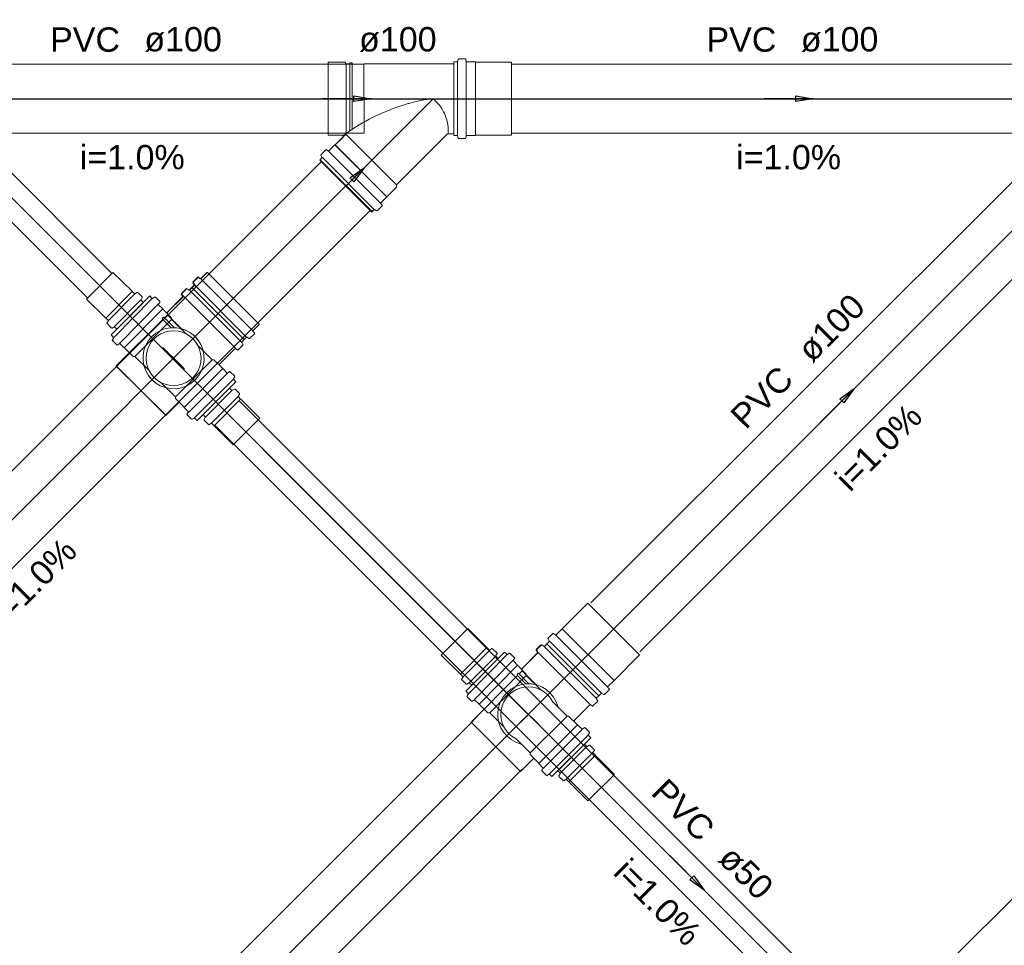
# Model space of a CAD drawing. Header units: millimetres. Extents: x 0 to 354, y 0 to 59.
# Tile 72 of 84: x 282 to 288, y 41 to 46. Entities that reach past the tile are written whole.
import ezdxf

# ---------------------------------------------------------------- set-up
doc = ezdxf.new("R2010")
doc.units = ezdxf.units.MM
for name, color, linetype, lineweight in [('CV-Sentido tubo', 32, 'Continuous', 20), ('CV-Seção tubo', 32, 'Continuous', 20), ('CV-Textos tubo', 1, 'Continuous', 20), ('CV-Tubos detalhe', 32, 'Continuous', 30), ('Simbolos', 3, 'Continuous', 20), ('Simbolos_int', 1, 'Continuous', 5), ('TQ-Sentido tubo', 32, 'Continuous', 20), ('TQ-Seção tubo', 32, 'Continuous', 20), ('TQ-Textos tubo', 1, 'Continuous', 20), ('TQ-Tubos detalhe', 32, 'Continuous', 30)]:
    doc.layers.add(name, color=color, linetype=linetype, lineweight=lineweight)
doc.styles.add('Arial', font='arial.ttf')
doc.styles.get("Standard").update_dxf_attribs({"font": 'arial.ttf'})
doc.dimstyles.get("Standard").update_dxf_attribs({"dimtxt": 0.18, "dimasz": 0.18, "dimexe": 0.18, "dimexo": 0.0625, "dimgap": 0.09, "dimtad": 0, "dimtih": 1, "dimtoh": 1, "dimdec": 4, "dimzin": 0, "dimdsep": 46, "dimtxsty": 'Standard', "dimcen": 0.09, "dimadec": 0, "dimazin": 0, "dimtfac": 1, "dimtdec": 4, "dimtofl": 0, "dimtmove": 0, "dimatfit": 3, "dimfxl": 1, "dimtolj": 1, "dimtzin": 0, "dimarcsym": 0})

msp = doc.modelspace()

# ---------------------------------------------------------------- linework, layer by layer
at = {"layer": 'CV-Seção tubo'}
for p, q in [((282.0985, 45.3096), (282.7583, 44.6499)), ((281.9575, 45.1682), (282.6178, 44.5079)), ((283.4959, 43.9123), (289.352, 38.0566)), ((283.3547, 43.7709), (289.2253, 37.8995))]:
    msp.add_line(p, q, dxfattribs=at)
at = {"layer": 'CV-Tubos detalhe'}
msp.add_line((281.6035, 45.6633), (289.5817, 37.6851), dxfattribs=at)
at = {"layer": 'Simbolos'}
for p, q in [((284.7697, 45.8943), (284.8067, 45.8943)), ((284.0117, 45.8753), (284.1087, 45.8753)), ((284.0297, 45.8753), (284.1087, 45.8753)), ((284.1087, 45.8753), (284.1167, 45.8663)), ((284.1167, 45.8663), (284.1387, 45.8663)), ((284.1387, 45.8723), (284.1507, 45.8723)), ((284.1387, 45.8663), (284.1387, 45.8723)), ((284.1507, 45.8663), (284.1507, 45.8723)), ((284.22, 45.8663), (284.7407, 45.8663)), ((284.7407, 45.4503), (284.7407, 45.8763)), ((284.7407, 45.8763), (284.7587, 45.8763)), ((284.7657, 45.8913), (284.7627, 45.8793)), ((284.8107, 45.8903), (284.8117, 45.8803)), ((284.8157, 45.8763), (284.8647, 45.8763)), ((284.8647, 45.8763), (284.8657, 45.8753)), ((284.8657, 45.8753), (285.0747, 45.8753)), ((284.0117, 45.4513), (284.0956, 45.4513)), ((284.0297, 45.4513), (284.0947, 45.4513)), ((284.0527, 45.3953), (284.1087, 45.4513)), ((284.0527, 45.3953), (284.0987, 45.4413)), ((284.1087, 45.4513), (284.1207, 45.4513)), ((284.4087, 45.1633), (284.7027, 45.4583)), ((284.7077, 45.4603), (284.7407, 45.4603)), ((284.7407, 45.4503), (284.7587, 45.4503)), ((284.7657, 45.4353), (284.7627, 45.4473)), ((284.8107, 45.4363), (284.8117, 45.4463)), ((284.8157, 45.4503), (284.8647, 45.4503)), ((284.8647, 45.4503), (284.8657, 45.4513)), ((284.8657, 45.4513), (285.0747, 45.4513)), ((284.0167, 45.3613), (284.0517, 45.3953)), ((284.0517, 45.3953), (284.0527, 45.3953)), ((284.7697, 45.4323), (284.8067, 45.4323)), ((283.9707, 45.3353), (283.9767, 45.3253)), ((283.9717, 45.3403), (283.9987, 45.3673)), ((284.0037, 45.3673), (284.0117, 45.3603)), ((283.9637, 45.3073), (283.9767, 45.3203)), ((283.9637, 45.3073), (284.2647, 45.0063)), ((284.2647, 45.0063), (283.9637, 45.3073)), ((284.3527, 45.0953), (284.4087, 45.1513)), ((284.4087, 45.1513), (284.4087, 45.1633)), ((284.3187, 45.0593), (284.3527, 45.0943)), ((284.3527, 45.0943), (284.3527, 45.0953)), ((284.2977, 45.0143), (284.3247, 45.0413)), ((284.3247, 45.0463), (284.3177, 45.0543)), ((284.2647, 45.0063), (284.2777, 45.0193)), ((284.2927, 45.0133), (284.2827, 45.0193)), ((282.8758, 44.5471), (282.7649, 44.6565)), ((283.2742, 44.6214), (283.3086, 44.6565)), ((283.2769, 44.6206), (283.3119, 44.6552)), ((283.3086, 44.6565), (283.31, 44.6566)), ((283.2214, 44.5681), (283.2341, 44.5811)), ((283.2239, 44.5676), (283.2369, 44.5803)), ((283.2284, 44.5961), (283.2348, 44.5861)), ((283.229, 44.6011), (283.255, 44.6282)), ((283.2309, 44.5958), (283.2369, 44.5852)), ((283.2319, 44.6008), (283.2579, 44.627)), ((283.2607, 44.6283), (283.2685, 44.6213)), ((283.2629, 44.627), (283.2709, 44.6206)), ((282.8765, 44.5461), (282.8758, 44.5471)), ((282.89, 44.5332), (282.8765, 44.5461)), ((282.9041, 44.5403), (282.8957, 44.5332)), ((282.9339, 44.5154), (282.9091, 44.5393)), ((283.189, 44.5609), (283.1622, 44.5337)), ((283.1623, 44.5287), (283.1687, 44.5208)), ((283.1909, 44.5605), (283.1649, 44.5336)), ((283.1649, 44.528), (283.1709, 44.5202)), ((283.1932, 44.5609), (283.2045, 44.555)), ((283.1959, 44.5605), (283.2069, 44.5548)), ((283.2214, 44.5681), (283.2088, 44.555)), ((283.2239, 44.5676), (283.2109, 44.5548)), ((283.2239, 44.5676), (283.5249, 44.2663)), ((283.5249, 44.2663), (283.2239, 44.5676)), ((282.7225, 44.3922), (282.6116, 44.5016)), ((282.9778, 44.5197), (282.7542, 44.2934)), ((282.7879, 44.3276), (282.9412, 44.4825)), ((282.9347, 44.5104), (282.9284, 44.4994)), ((282.9412, 44.4825), (282.9291, 44.4944)), ((282.9778, 44.5197), (282.9906, 44.5067)), ((282.9955, 44.5058), (283.0061, 44.5128)), ((283.011, 44.5119), (283.0359, 44.487)), ((283.0296, 44.474), (283.0367, 44.482)), ((283.0297, 44.468), (283.0539, 44.4441)), ((283.1687, 44.5148), (283.0794, 44.4242)), ((283.1709, 44.5145), (283.0809, 44.4247)), ((283.0539, 44.4441), (283.0539, 44.4431)), ((283.0539, 44.4431), (283.1044, 44.3924)), ((283.0809, 44.4106), (283.0629, 44.3929)), ((283.0794, 44.4242), (283.0787, 44.4182)), ((283.0809, 44.4247), (283.0809, 44.4106)), ((282.7232, 44.3912), (282.7225, 44.3922)), ((282.7367, 44.3783), (282.7232, 44.3912)), ((282.7297, 44.3643), (282.7368, 44.3723)), ((282.7554, 44.3344), (282.7305, 44.3593)), ((283.0539, 44.3837), (282.7839, 44.1136)), ((283.0579, 44.3964), (283.0509, 44.3887)), ((283.0539, 44.3837), (283.0509, 44.3887)), ((283.0629, 44.3929), (283.0579, 44.3964)), ((283.1044, 44.3924), (283.1044, 44.3834)), ((283.1044, 44.3834), (283.1869, 44.3019)), ((283.5779, 44.3194), (283.6129, 44.354)), ((283.6129, 44.354), (283.6129, 44.3554)), ((282.7603, 44.3334), (282.7709, 44.3405)), ((282.7879, 44.3276), (282.7758, 44.3395)), ((283.5579, 44.2741), (283.5849, 44.3003)), ((283.5849, 44.3059), (283.5779, 44.3137)), ((282.7542, 44.2934), (282.767, 44.2805)), ((282.7677, 44.2755), (282.7614, 44.2654)), ((282.7621, 44.2605), (282.787, 44.2356)), ((282.8004, 44.2417), (282.792, 44.2346)), ((282.8061, 44.2417), (282.8303, 44.2178)), ((283.5249, 44.2663), (283.5119, 44.2536)), ((283.5179, 44.238), (283.5119, 44.2494)), ((283.5249, 44.2663), (283.5379, 44.2791)), ((283.5529, 44.2734), (283.5429, 44.2798)), ((282.8608, 44.189), (282.7842, 44.1116)), ((282.8303, 44.2178), (282.8317, 44.2178)), ((282.8317, 44.2178), (282.8822, 44.1681)), ((283.3409, 44.1482), (283.2589, 44.2303)), ((283.4719, 44.2133), (283.3819, 44.1235)), ((283.4859, 44.2069), (283.4779, 44.2133)), ((283.5179, 44.2338), (283.4909, 44.2069)), ((282.8822, 44.1681), (282.8921, 44.1682)), ((282.8921, 44.1682), (282.9746, 44.0867)), ((283.3499, 44.1482), (283.3409, 44.1482)), ((283.4009, 44.098), (283.3499, 44.1482)), ((283.3819, 44.1235), (283.3759, 44.1228)), ((283.4019, 44.098), (283.4009, 44.098)), ((283.4259, 44.074), (283.4019, 44.098)), ((283.4319, 44.074), (283.4399, 44.0811)), ((283.4699, 44.0556), (283.4449, 44.0804)), ((283.1269, 43.9347), (283.0449, 44.0167)), ((283.4779, 44.0224), (283.2529, 43.7975)), ((283.4639, 44.0401), (283.4709, 44.0507)), ((283.4779, 44.0224), (283.4649, 44.0351)), ((283.2869, 43.8315), (283.4409, 43.9856)), ((283.4409, 43.9856), (283.4529, 43.9736)), ((283.4689, 43.9792), (283.4579, 43.9729)), ((283.4739, 43.9785), (283.4979, 43.9538)), ((283.1479, 43.9036), (283.0709, 43.8265)), ((283.1269, 43.9248), (283.1269, 43.9347)), ((283.1769, 43.8746), (283.1269, 43.9248)), ((283.4989, 43.9488), (283.4919, 43.9404)), ((283.4919, 43.9347), (283.5049, 43.9213)), ((283.5049, 43.9213), (283.5059, 43.9206)), ((283.5059, 43.9206), (283.6159, 43.8102)), ((283.1769, 43.8732), (283.1769, 43.8746)), ((283.2009, 43.8491), (283.1769, 43.8732)), ((283.2009, 43.8435), (283.1939, 43.835)), ((283.2199, 43.8053), (283.1949, 43.83)), ((283.2349, 43.811), (283.2249, 43.8046)), ((283.2529, 43.7975), (283.2399, 43.8102)), ((283.2869, 43.8315), (283.2989, 43.8194)), ((283.2929, 43.8039), (283.2999, 43.8145)), ((283.2939, 43.7989), (283.3189, 43.7742)), ((283.3239, 43.7735), (283.3319, 43.7805)), ((283.3379, 43.7805), (283.3509, 43.7671)), ((283.3509, 43.7671), (283.3519, 43.7664)), ((283.3519, 43.7664), (283.4619, 43.6561)), ((285.3696, 42.59), (285.5176, 42.7378)), ((284.9325, 42.4818), (284.8216, 42.5912)), ((285.3336, 42.5553), (285.3686, 42.59)), ((285.3686, 42.59), (285.3696, 42.59)), ((285.2876, 42.5306), (285.2936, 42.52)), ((285.2886, 42.5355), (285.3146, 42.5617)), ((285.3196, 42.5617), (285.3276, 42.5553)), ((284.9332, 42.4808), (284.9325, 42.4818)), ((284.9467, 42.4679), (284.9332, 42.4808)), ((284.9608, 42.475), (284.9524, 42.468)), ((284.9907, 42.4502), (284.9658, 42.474)), ((285.2457, 42.4956), (285.219, 42.4685)), ((285.2476, 42.4952), (285.2206, 42.4684)), ((285.2476, 42.4952), (285.2216, 42.4684)), ((285.2526, 42.4952), (285.2636, 42.4896)), ((285.2806, 42.5023), (285.2676, 42.4896)), ((285.2806, 42.5023), (285.2936, 42.515)), ((285.2806, 42.5023), (285.5816, 42.2011)), ((285.5816, 42.2011), (285.2806, 42.5023)), ((284.7792, 42.327), (284.6683, 42.4364)), ((285.0345, 42.4544), (284.8109, 42.2282)), ((284.8447, 42.2623), (284.9979, 42.4172)), ((284.9914, 42.4452), (284.9851, 42.4341)), ((284.9979, 42.4172), (284.9859, 42.4291)), ((285.0345, 42.4544), (285.0473, 42.4415)), ((285.0523, 42.4405), (285.0628, 42.4476)), ((285.0678, 42.4466), (285.0927, 42.4217)), ((285.0864, 42.4087), (285.0934, 42.4168)), ((285.2255, 42.4495), (285.1362, 42.359)), ((285.2276, 42.4493), (285.1376, 42.3595)), ((285.2276, 42.4493), (285.1376, 42.3595)), ((285.219, 42.4635), (285.2254, 42.4555)), ((285.2206, 42.4627), (285.2276, 42.4549)), ((285.2216, 42.4627), (285.2276, 42.4549)), ((285.6696, 42.2902), (285.8176, 42.4379)), ((285.0864, 42.4027), (285.1106, 42.3788)), ((285.1106, 42.3788), (285.1106, 42.3778)), ((285.1106, 42.3778), (285.1611, 42.3271)), ((285.1362, 42.359), (285.1355, 42.353)), ((285.1376, 42.3595), (285.1376, 42.3453)), ((285.1376, 42.3595), (285.1376, 42.3453)), ((284.78, 42.326), (284.7792, 42.327)), ((284.7935, 42.3131), (284.78, 42.326)), ((284.7865, 42.299), (284.7935, 42.3071)), ((285.1106, 42.3185), (284.8406, 42.0483)), ((285.1106, 42.3185), (284.8406, 42.0483)), ((285.1146, 42.3312), (285.1076, 42.3234)), ((285.1146, 42.3312), (285.1076, 42.3234)), ((285.1106, 42.3185), (285.1076, 42.3234)), ((285.1106, 42.3185), (285.1076, 42.3234)), ((285.1196, 42.3276), (285.1146, 42.3312)), ((285.1196, 42.3277), (285.1146, 42.3312)), ((285.1376, 42.3453), (285.1196, 42.3276)), ((285.1376, 42.3453), (285.1196, 42.3277)), ((285.1611, 42.3271), (285.1611, 42.3181)), ((285.1611, 42.3181), (285.2436, 42.2366)), ((284.8121, 42.2692), (284.7872, 42.294)), ((284.8171, 42.2682), (284.8276, 42.2752)), ((284.8447, 42.2623), (284.8326, 42.2743)), ((285.6346, 42.2541), (285.6696, 42.2887)), ((285.6416, 42.2407), (285.6346, 42.2484)), ((285.6696, 42.2887), (285.6696, 42.2902)), ((284.8109, 42.2282), (284.8237, 42.2152)), ((284.8245, 42.2102), (284.8181, 42.2002)), ((284.8189, 42.1952), (284.8438, 42.1703)), ((285.5816, 42.2011), (285.5686, 42.1883)), ((285.5746, 42.1728), (285.5686, 42.1841)), ((285.5816, 42.2011), (285.5946, 42.2138)), ((285.6096, 42.2081), (285.5996, 42.2145)), ((285.6146, 42.2088), (285.6416, 42.235)), ((284.8572, 42.1764), (284.8487, 42.1694)), ((284.8628, 42.1764), (284.887, 42.1526)), ((284.887, 42.1526), (284.8884, 42.1526)), ((284.8884, 42.1526), (284.9389, 42.1029)), ((285.3976, 42.083), (285.3156, 42.165)), ((285.5286, 42.148), (285.4386, 42.0582)), ((285.5426, 42.1417), (285.5346, 42.148)), ((285.5746, 42.1685), (285.5476, 42.1417)), ((284.9176, 42.1238), (284.8409, 42.0463)), ((284.9389, 42.1029), (284.9488, 42.1029)), ((284.9488, 42.1029), (285.0313, 42.0214)), ((285.4066, 42.083), (285.3976, 42.083)), ((285.4576, 42.0328), (285.4066, 42.083)), ((285.4386, 42.0582), (285.4326, 42.0575)), ((285.4586, 42.0328), (285.4576, 42.0328)), ((285.4826, 42.0087), (285.4586, 42.0328)), ((285.4886, 42.0087), (285.4966, 42.0158)), ((285.5266, 41.9904), (285.5016, 42.0151)), ((285.5346, 41.9571), (285.3096, 41.7323)), ((285.5206, 41.9748), (285.5276, 41.9854)), ((285.5346, 41.9571), (285.5216, 41.9699)), ((285.1836, 41.8694), (285.1016, 41.9515)), ((285.3436, 41.7662), (285.4976, 41.9204)), ((285.4976, 41.9204), (285.5096, 41.9083)), ((285.5256, 41.914), (285.5146, 41.9076)), ((285.5306, 41.9133), (285.5546, 41.8885)), ((285.1836, 41.8595), (285.1836, 41.8694)), ((285.2336, 41.8093), (285.1836, 41.8595)), ((285.5556, 41.8836), (285.5486, 41.8751)), ((285.5486, 41.8694), (285.5616, 41.856)), ((285.5616, 41.856), (285.5626, 41.8553)), ((285.5626, 41.8553), (285.6726, 41.745)), ((285.2046, 41.8383), (285.1276, 41.7613)), ((285.2336, 41.8079), (285.2336, 41.8093)), ((285.2576, 41.7839), (285.2336, 41.8079)), ((285.2576, 41.7782), (285.2506, 41.7697)), ((285.2766, 41.74), (285.2516, 41.7648)), ((285.2916, 41.7457), (285.2816, 41.7393)), ((285.3096, 41.7323), (285.2966, 41.745)), ((285.3436, 41.7662), (285.3556, 41.7542)), ((285.3496, 41.7386), (285.3566, 41.7492)), ((285.3506, 41.7337), (285.3756, 41.7089)), ((285.3806, 41.7082), (285.3886, 41.7153)), ((285.3946, 41.7153), (285.4076, 41.7019)), ((285.4076, 41.7019), (285.4086, 41.7012)), ((285.4086, 41.7012), (285.5186, 41.5908))]:
    msp.add_line(p, q, dxfattribs=at)
for centre, radius, start, end in [((284.7697, 45.8903), 0.004, 90, 165), ((284.8067, 45.8903), 0.004, 5, 90), ((284.7587, 45.8803), 0.004, 270, 345), ((284.8157, 45.8803), 0.004, 185, 270), ((284.8267, 44.4493), 1.2371, 106.433, 117.74), ((284.6927, 44.9073), 0.7593, 95.4137, 106.462), ((284.4307, 45.4443), 0.2895, 33.304, 49.0224), ((284.4397, 45.4653), 0.2707, 14.1029, 30.733), ((284.8267, 44.4493), 1.2371, 117.74, 126.056), ((284.5047, 45.4813), 0.2043, 354.938, 14.1029), ((284.0947, 45.4453), 0.006, 315, 90), ((284.7077, 45.4543), 0.006, 90, 135), ((284.4287, 45.5153), 0.2837, 348.722, 349.429), ((284.7587, 45.4463), 0.004, 15, 90), ((284.8067, 45.4363), 0.004, 270, 355), ((284.8157, 45.4463), 0.004, 90, 175), ((284.7697, 45.4363), 0.004, 195, 270), ((283.9747, 45.3373), 0.004, 134.996, 209.996), ((283.9737, 45.3233), 0.004, 314.996, 29.996), ((284.0007, 45.3643), 0.004, 49.9957, 134.996), ((284.0147, 45.3633), 0.004, 229.996, 314.996), ((284.3207, 45.0573), 0.004, 135, 220), ((284.3217, 45.0433), 0.004, 315, 40.0003), ((284.2807, 45.0163), 0.004, 60, 135), ((284.2947, 45.0173), 0.004, 240, 315), ((283.2319, 44.5991), 0.004, 135.3238, 210.3238), ((283.2349, 44.598), 0.004, 135, 210), ((283.2313, 44.5841), 0.004, 315.3238, 30.3238), ((283.2339, 44.5831), 0.004, 315, 30), ((283.2579, 44.6253), 0.004, 50.3238, 135.3238), ((283.2713, 44.6243), 0.004, 230.3238, 315.3238), ((283.2739, 44.6234), 0.004, 230, 315), ((282.8928, 44.5362), 0.004, 225.3238, 310.3238), ((282.9062, 44.5363), 0.004, 45.3239, 130.3238), ((283.1651, 44.5307), 0.004, 135.3238, 220.3238), ((283.1669, 44.5308), 0.004, 135, 220), ((283.1918, 44.5579), 0.004, 60.3238, 135.3238), ((283.1939, 44.5577), 0.004, 60, 135), ((283.2059, 44.558), 0.004, 240.3238, 315.3238), ((283.2079, 44.5577), 0.004, 240, 315), ((282.9319, 44.4974), 0.004, 150.3238, 225.3238), ((282.9311, 44.5124), 0.004, 330.3238, 45.3239), ((282.9934, 44.5098), 0.004, 225.3238, 300.3238), ((283.0082, 44.5088), 0.004, 45.3238, 120.3238), ((283.0325, 44.471), 0.004, 140.3238, 225.3238), ((283.0331, 44.484), 0.004, 320.3238, 45.3238), ((283.1659, 44.5177), 0.004, 315.3238, 40.3238), ((283.1679, 44.5174), 0.004, 315, 40), ((282.7333, 44.3613), 0.004, 140.3238, 225.3238), ((282.7339, 44.3753), 0.004, 320.3238, 45.3239), ((282.7582, 44.3374), 0.004, 225.3238, 300.3238), ((282.773, 44.3365), 0.004, 45.3239, 120.3238), ((283.1159, 44.1588), 0.1592, 26.531, 243.469), ((283.1163, 44.1585), 0.1592, 206.8548, 63.7928), ((283.5809, 44.3165), 0.004, 135, 220), ((283.5819, 44.3031), 0.004, 315, 40), ((282.765, 44.2625), 0.004, 150.3238, 225.3238), ((282.7642, 44.2775), 0.004, 330.3238, 45.3238), ((282.8033, 44.2387), 0.004, 45.3238, 130.3238), ((283.5149, 44.2508), 0.004, 135, 210), ((283.5149, 44.2366), 0.004, 315, 30), ((283.5409, 44.2762), 0.004, 60, 135), ((283.5559, 44.2769), 0.004, 240, 315), ((282.7898, 44.2386), 0.004, 225.3238, 310.3238), ((283.4749, 44.2105), 0.004, 50, 135), ((283.4879, 44.2098), 0.004, 230, 315), ((283.4289, 44.0768), 0.004, 225, 310), ((283.4419, 44.0775), 0.004, 45, 130), ((283.4679, 44.0379), 0.004, 150, 225), ((283.4669, 44.0528), 0.004, 330, 45), ((283.4559, 43.9764), 0.004, 225, 300), ((283.4709, 43.9757), 0.004, 44.9999, 120), ((283.4949, 43.951), 0.004, 320, 44.9999), ((283.4949, 43.9375), 0.004, 140, 225), ((283.1979, 43.8463), 0.004, 320, 45), ((283.1979, 43.8329), 0.004, 140, 225), ((283.2219, 43.8081), 0.004, 225, 300), ((283.2369, 43.8074), 0.004, 45, 120), ((283.2969, 43.8018), 0.004, 150, 225), ((283.2959, 43.8166), 0.004, 330, 44.9999), ((283.3349, 43.7777), 0.004, 44.9999, 130), ((283.3209, 43.777), 0.004, 225, 310), ((285.2906, 42.5327), 0.004, 135, 210), ((285.3176, 42.5589), 0.004, 50, 135), ((285.3306, 42.5582), 0.004, 230, 315), ((284.9496, 42.4709), 0.004, 225.3238, 310.3238), ((284.963, 42.471), 0.004, 45.3239, 130.3238), ((285.2218, 42.4655), 0.004, 135.3238, 220.3238), ((285.2236, 42.4655), 0.004, 135, 220), ((285.2236, 42.4655), 0.004, 135, 220), ((285.2506, 42.4924), 0.004, 60, 135), ((285.2646, 42.4924), 0.004, 240, 315), ((285.2906, 42.5178), 0.004, 315, 30), ((284.9887, 42.4322), 0.004, 150.3238, 225.3238), ((284.9879, 42.4472), 0.004, 330.3238, 45.3239), ((285.0501, 42.4445), 0.004, 225.3238, 300.3238), ((285.065, 42.4436), 0.004, 45.3238, 120.3238), ((285.0899, 42.4187), 0.004, 320.3238, 45.3238), ((285.2226, 42.4525), 0.004, 315.3238, 40.3238), ((285.2246, 42.4521), 0.004, 315, 40), ((285.2246, 42.4521), 0.004, 315, 40), ((285.0892, 42.4057), 0.004, 140.3238, 225.3238), ((284.79, 42.296), 0.004, 140.3238, 225.3238), ((284.7907, 42.31), 0.004, 320.3238, 45.3239), ((284.8149, 42.2722), 0.004, 225.3238, 300.3238), ((284.8298, 42.2713), 0.004, 45.3239, 120.3238), ((285.1726, 42.0936), 0.1592, 26.531, 243.47), ((285.6376, 42.2513), 0.004, 135, 220), ((285.6386, 42.2378), 0.004, 315, 40), ((284.8217, 42.1972), 0.004, 150.3238, 225.3238), ((284.8209, 42.2122), 0.004, 330.3238, 45.3238), ((285.5716, 42.1855), 0.004, 135, 210), ((285.5976, 42.211), 0.004, 60, 135), ((285.6126, 42.2117), 0.004, 240, 315), ((284.8466, 42.1734), 0.004, 225.3238, 310.3238), ((284.86, 42.1734), 0.004, 45.3238, 130.3238), ((285.5316, 42.1452), 0.004, 50, 135), ((285.5446, 42.1445), 0.004, 230, 315), ((285.5716, 42.1714), 0.004, 315, 30), ((285.4986, 42.0123), 0.004, 45, 130), ((285.4856, 42.0116), 0.004, 225, 310), ((285.5246, 41.9727), 0.004, 150, 225), ((285.5236, 41.9875), 0.004, 330, 45), ((285.5126, 41.9112), 0.004, 225, 300), ((285.5276, 41.9105), 0.004, 44.9999, 120), ((285.5516, 41.8723), 0.004, 140, 225), ((285.5516, 41.8857), 0.004, 320, 44.9999), ((285.2546, 41.7811), 0.004, 320, 45), ((285.2546, 41.7676), 0.004, 140, 225), ((285.2786, 41.7429), 0.004, 225, 300), ((285.2936, 41.7422), 0.004, 45, 120), ((285.3536, 41.7365), 0.004, 150, 225), ((285.3526, 41.7514), 0.004, 330, 44.9999), ((285.3776, 41.7118), 0.004, 225, 310), ((285.3916, 41.7125), 0.004, 44.9999, 130)]:
    msp.add_arc(centre, radius, start, end, dxfattribs=at)
at = {"layer": 'Simbolos_int'}
for p, q in [((284.0117, 45.4513), (284.0117, 45.8753)), ((284.1167, 45.4623), (284.1167, 45.8663)), ((284.1387, 45.4763), (284.1387, 45.8663)), ((284.1507, 45.4853), (284.1507, 45.8663)), ((284.2207, 45.4633), (284.22, 45.8663)), ((284.7407, 45.4603), (284.7407, 45.8663)), ((284.7617, 45.4503), (284.7617, 45.8763)), ((284.8127, 45.4503), (284.8127, 45.8763)), ((284.8657, 45.4513), (284.8657, 45.8753)), ((285.0747, 45.4513), (285.0747, 45.8753)), ((285.1716, 42.0922), (281.6035, 45.6633)), ((284.4087, 45.1633), (284.1127, 45.4593)), ((284.3527, 45.0943), (284.0517, 45.3953)), ((284.0517, 45.3953), (284.3527, 45.0943)), ((284.3527, 45.0953), (284.0527, 45.3953)), ((284.0527, 45.3953), (284.3527, 45.0953)), ((283.9787, 45.3223), (284.2797, 45.0213)), ((284.2797, 45.0213), (283.9787, 45.3223)), ((284.0147, 45.3583), (284.3157, 45.0573)), ((284.3157, 45.0573), (284.0147, 45.3583)), ((283.9665, 45.3093), (284.2663, 45.0093)), ((284.2667, 45.009), (283.9667, 45.3088)), ((282.6116, 44.5016), (282.7649, 44.6565)), ((283.6129, 44.3554), (283.3129, 44.6552)), ((283.5399, 44.2812), (283.2389, 44.5824)), ((283.5759, 44.3172), (283.2749, 44.6185)), ((282.7232, 44.3912), (282.8765, 44.5461)), ((282.7389, 44.3763), (282.8921, 44.5312)), ((283.2089, 44.5527), (283.5099, 44.2515)), ((282.9927, 44.5048), (282.7691, 44.2785)), ((282.7737, 44.3415), (282.927, 44.4964)), ((283.0268, 44.471), (282.8032, 44.2447)), ((283.1739, 44.5174), (283.4749, 44.2161)), ((282.8303, 44.2178), (283.0539, 44.4441)), ((283.0809, 44.4106), (283.1609, 44.3307)), ((282.8921, 44.1682), (283.1044, 44.3834)), ((283.0539, 44.3837), (283.1019, 44.3356)), ((283.0629, 44.3929), (283.1199, 44.3363)), ((283.1499, 44.1256), (283.0539, 44.2211)), ((283.1163, 44.1585), (283.0565, 44.2181)), ((283.1599, 44.2027), (283.0699, 44.1122)), ((283.1599, 44.2027), (283.0699, 44.1122)), ((283.0829, 44.1923), (283.1789, 44.0968)), ((283.1159, 44.1588), (283.1759, 44.0995)), ((283.1269, 43.9347), (283.3409, 44.1482)), ((282.7839, 44.1136), (283.0709, 43.8265)), ((283.0729, 43.8262), (282.7842, 44.1116)), ((283.1769, 43.8732), (283.4019, 44.098)), ((283.4289, 44.0712), (283.2039, 43.8463)), ((283.4629, 44.0372), (283.2379, 43.8124)), ((283.3009, 43.8173), (283.4549, 43.9715)), ((283.3359, 43.7827), (283.4899, 43.9368)), ((283.3509, 43.7671), (283.5049, 43.9213)), ((283.4619, 43.6561), (283.6159, 43.8102)), ((285.8176, 42.4379), (285.5176, 42.7378)), ((284.6683, 42.4364), (284.8216, 42.5912)), ((285.6696, 42.2902), (285.3696, 42.59)), ((285.6326, 42.252), (285.3316, 42.5532)), ((284.78, 42.326), (284.9332, 42.4808)), ((285.2656, 42.4875), (285.5666, 42.1862)), ((285.5966, 42.2159), (285.2956, 42.5171)), ((284.7956, 42.3111), (284.9489, 42.4659)), ((285.0494, 42.4395), (284.8259, 42.2132)), ((284.8304, 42.2763), (284.9837, 42.4311)), ((285.2306, 42.4521), (285.5316, 42.1509)), ((285.0836, 42.4057), (284.86, 42.1794)), ((284.887, 42.1526), (285.1106, 42.3788)), ((284.9488, 42.1029), (285.1611, 42.3181)), ((285.1106, 42.3185), (285.1586, 42.2704)), ((285.1106, 42.3185), (285.1586, 42.2704)), ((285.1196, 42.3277), (285.1766, 42.2711)), ((285.1196, 42.3276), (285.1766, 42.2711)), ((285.1376, 42.3453), (285.2176, 42.2654)), ((285.1376, 42.3453), (285.2176, 42.2654)), ((285.2066, 42.0604), (285.1106, 42.1558)), ((285.173, 42.0932), (285.1133, 42.1529)), ((285.2166, 42.1374), (285.1266, 42.0469)), ((285.2166, 42.1374), (285.1266, 42.0469)), ((285.2166, 42.1374), (285.1266, 42.0469)), ((285.1396, 42.127), (285.2356, 42.0316)), ((285.1726, 42.0936), (285.2326, 42.0342)), ((285.1726, 42.0936), (285.2326, 42.0342)), ((285.1836, 41.8694), (285.3976, 42.083)), ((284.8406, 42.0483), (285.1276, 41.7613)), ((285.2336, 41.8079), (285.4586, 42.0328)), ((285.4856, 42.0059), (285.2606, 41.7811)), ((285.5196, 41.972), (285.2946, 41.7471)), ((285.3576, 41.7521), (285.5116, 41.9062)), ((285.3926, 41.7174), (285.5466, 41.8716)), ((285.4076, 41.7019), (285.5616, 41.856)), ((285.5186, 41.5908), (285.6726, 41.745))]:
    msp.add_line(p, q, dxfattribs=at)
for centre, start, end in [((283.1159, 44.1588), 13.446, 256.554), ((283.1163, 44.1585), 193.7698, 76.8778), ((285.1726, 42.0936), 13.446, 256.554)]:
    msp.add_arc(centre, 0.1772, start, end, dxfattribs=at)
at = {"layer": 'TQ-Seção tubo'}
for p, q in [((281.9945, 45.8633), (284.1167, 45.8633)), ((284.2207, 45.8633), (283.9047, 45.8633)), ((285.0747, 45.8633), (288.0267, 45.8633)), ((281.9829, 45.4633), (284.1167, 45.4633)), ((284.2207, 45.4633), (283.9047, 45.4633)), ((285.0747, 45.4633), (288.0267, 45.4633)), ((280.8437, 42.1693), (283.9727, 45.2983)), ((283.975, 45.3003), (283.9728, 45.2983)), ((285.5357, 42.7394), (288.0947, 45.2982)), ((287.1147, 40.1604), (292.2527, 45.2982)), ((281.1267, 41.8865), (284.2556, 45.0154)), ((284.2577, 45.0175), (284.2557, 45.0153)), ((285.8187, 42.4565), (288.3777, 45.0153)), ((282.2376, 39.4413), (284.8527, 42.0563)), ((282.8035, 39.4413), (285.1357, 41.7735))]:
    msp.add_line(p, q, dxfattribs=at)
at = {"layer": 'TQ-Tubos detalhe'}
for p, q in [((280.5017, 45.6633), (283.6207, 45.6633)), ((283.6207, 45.6633), (284.6207, 45.6633)), ((283.6207, 44.6633), (284.6207, 45.6633)), ((284.6207, 45.6633), (288.7427, 45.6633)), ((285.1817, 42.1023), (288.7427, 45.6633)), ((280.5017, 41.5443), (283.6207, 44.6633)), ((282.5207, 39.4413), (285.1817, 42.1023))]:
    msp.add_line(p, q, dxfattribs=at)

# ---------------------------------------------------------------- texts
at = {"layer": 'CV-Textos tubo', "char_height": 0.1412, "rotation": 314.9999, "line_spacing_factor": 0.798, "style": 'Arial'}
for s, insert, width, attachment_point in [('PVC', (286.1631, 41.3446), 0.50832, 9), ('ø50', (286.2631, 41.2446), 0.50832, 7), ('i=1.0%', (285.8721, 40.9536), 1.01664, 8)]:
    msp.add_mtext(s, dxfattribs=dict(at, insert=insert, width=width, attachment_point=attachment_point))
at = {"layer": 'TQ-Textos tubo', "char_height": 0.1412, "line_spacing_factor": 0.798, "style": 'Arial'}
for s, insert, width, attachment_point in [('PVC', (282.8057, 45.9339), 0.50832, 9), ('ø100', (282.9467, 45.9339), 0.67776, 7), ('ø100', (284.1917, 45.9339), 0.67776, 7), ('PVC', (286.6107, 45.9339), 0.50832, 9), ('ø100', (286.7527, 45.9339), 0.67776, 7), ('i=1.0%', (282.8767, 45.2519), 1.01664, 8), ('i=1.0%', (286.6817, 45.2519), 1.01664, 8)]:
    msp.add_mtext(s, dxfattribs=dict(at, insert=insert, width=width, attachment_point=attachment_point))
at = {"layer": 'TQ-Textos tubo', "char_height": 0.1412, "rotation": 45.0001, "line_spacing_factor": 0.798, "style": 'Arial'}
for s, insert, width, attachment_point in [('ø100', (286.8208, 44.1242), 0.67776, 7), ('PVC', (286.7208, 44.0242), 0.50832, 9), ('i=1.0%', (287.2538, 43.5912), 1.01664, 8), ('i=1.0%', (282.3528, 42.8122), 1.01664, 8)]:
    msp.add_mtext(s, dxfattribs=dict(at, insert=insert, width=width, attachment_point=attachment_point))

# ---------------------------------------------------------------- leaders
at = {"layer": 'CV-Sentido tubo'}
msp.add_leader([(286.1921, 41.0743), (285.9931, 41.274)], dimstyle='Standard', override={"dimasz": 0.1, "dimldrblk": 'CLOSED'}, dxfattribs=at)
at = {"layer": 'TQ-Sentido tubo'}
for points in [[(284.2617, 45.6633), (283.9797, 45.6633)], [(286.8227, 45.6633), (286.5407, 45.6633)], [(284.2207, 45.2631), (284.0207, 45.0634)], [(284.2205, 45.2633), (284.0208, 45.0633)], [(287.0617, 43.9826), (286.8627, 43.7829)]]:
    msp.add_leader(points, dimstyle='Standard', override={"dimasz": 0.1, "dimldrblk": 'CLOSED'}, dxfattribs=at)

doc.saveas('drawing.dxf')
